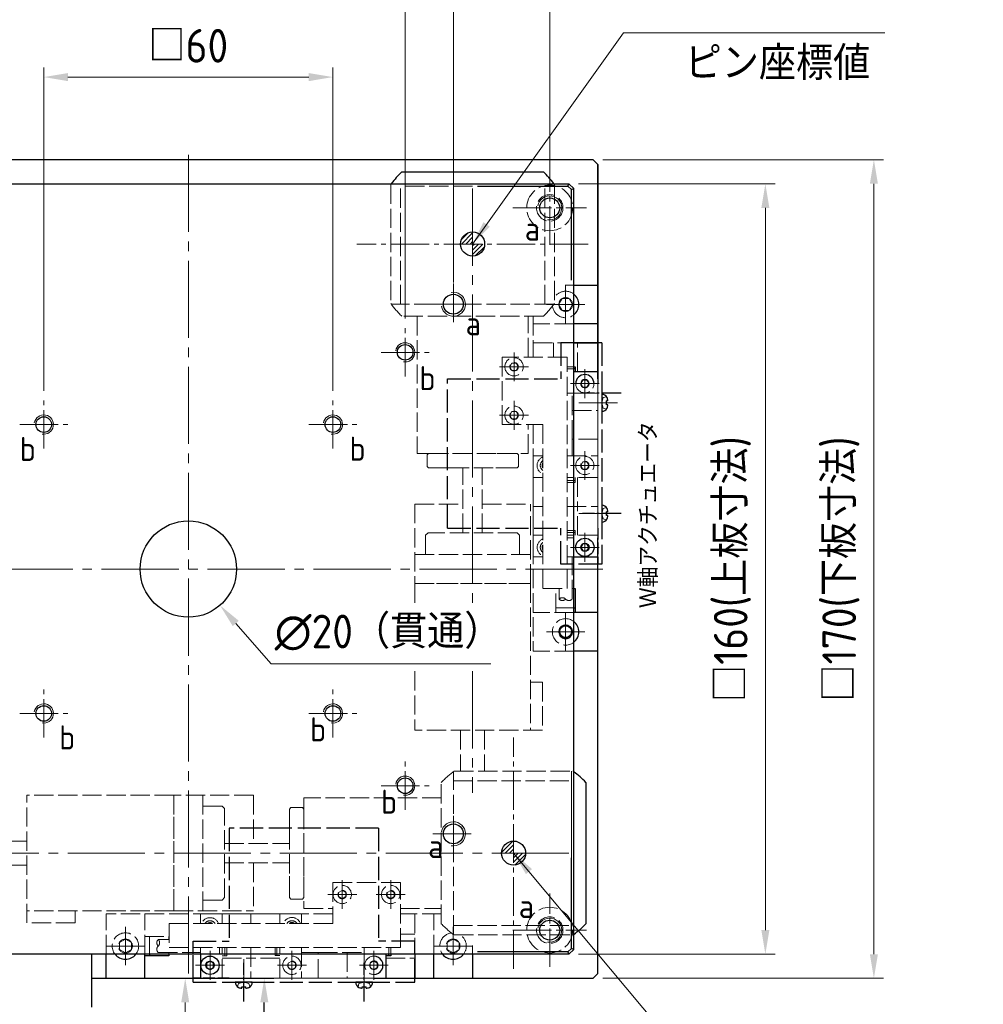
# Model space of a CAD drawing. Header units: millimetres. Extents: x 8786 to 9533, y 1955 to 2464.
# Tile 15 of 17: x 9074 to 9274, y 2140 to 2344. Entities that reach past the tile are written whole.
import ezdxf

# ---------------------------------------------------------------- set-up
doc = ezdxf.new("R2010")
doc.units = ezdxf.units.MM
doc.header["$LTSCALE"] = 0.8
for name, pattern in [('AM_ISO02W050', [7.5, 6, -1.5]), ('AM_ISO02W050x2', [3.75, 3, -0.75]), ('GEN3', [6.25, 5, -1.25]), ('GEN7', [13.75, 10, -1.25, 1.25, -1.25]), ('GEN7A', [6.875, 5, -0.625, 0.625, -0.625])]:
    doc.linetypes.add(name, pattern=pattern)
doc.layers.get('0').update_dxf_attribs({"lineweight": 30})
for name, color, linetype, lineweight in [('3', 6, 'GEN3', 15), ('5', 3, 'Continuous', 15), ('6', 2, 'Continuous', 15), ('7', 4, 'GEN7', 15), ('8', 1, 'Continuous', 15), ('AM_0', 7, 'Continuous', 30), ('AM_3', 6, 'AM_ISO02W050', 25)]:
    doc.layers.add(name, color=color, linetype=linetype, lineweight=lineweight)
doc.layers.add('7A', color=4, linetype='GEN7A')
doc.styles.add('ACISOTS', font='isocp.shx', dxfattribs={"height": 1, "bigfont": 'extfont.shx'})
doc.styles.get("Standard").update_dxf_attribs({"font": 'ISOCP.SHX', "bigfont": 'EXTFONT.SHX'})
doc.dimstyles.new('AM_ISO$0', dxfattribs={"dimtxt": 3.5, "dimasz": 2.5, "dimexe": 1, "dimexo": 1, "dimgap": 1.5, "dimtad": 1, "dimdsep": 46, "dimtxsty": 'STANDARD', "dimcen": 0, "dimclrd": 256, "dimclre": 256, "dimclrt": 2, "dimadec": 0, "dimazin": 2, "dimtp": 0.1, "dimtm": 0.1, "dimtfac": 0.71, "dimtdec": 3, "dimtmove": 0, "dimatfit": 3, "dimfxl": 1, "dimlwd": -1, "dimlwe": -1, "dimarcsym": 0})
doc.dimstyles.new('AM_ISO$3', dxfattribs={"dimtxt": 3.5, "dimasz": 2.5, "dimexe": 1, "dimexo": 1, "dimgap": 1.5, "dimtad": 1, "dimtoh": 1, "dimdsep": 46, "dimtxsty": 'STANDARD', "dimcen": 0, "dimclrd": 256, "dimclre": 256, "dimclrt": 2, "dimadec": 0, "dimazin": 2, "dimtp": 0.1, "dimtm": 0.1, "dimtfac": 0.71, "dimtdec": 3, "dimtofl": 0, "dimtmove": 0, "dimatfit": 0, "dimfxl": 1, "dimlwd": -1, "dimlwe": -1, "dimarcsym": 0})
doc.dimstyles.new('AM_ISO$7', dxfattribs={"dimtxt": 3.5, "dimasz": 2.5, "dimexe": 1, "dimexo": 1, "dimgap": 1.5, "dimtad": 1, "dimdsep": 46, "dimtxsty": 'STANDARD', "dimcen": 0, "dimclrd": 256, "dimclre": 256, "dimclrt": 2, "dimadec": 0, "dimazin": 2, "dimtp": 0.1, "dimtm": 0.1, "dimtfac": 0.71, "dimtmove": 0, "dimatfit": 3, "dimfxl": 1, "dimlwd": -1, "dimlwe": -1, "dimarcsym": 0})
doc.dimstyles.new('GEN-ISO$0', dxfattribs={"dimtxt": 3.2, "dimasz": 2.5, "dimexe": 1, "dimexo": 0.5, "dimgap": 1, "dimtad": 1, "dimdec": 3, "dimdsep": 46, "dimtxsty": 'STANDARD', "dimblk1": 'OPEN', "dimblk2": 'OPEN', "dimsah": 1, "dimcen": 0, "dimclrd": 256, "dimclre": 256, "dimclrt": 2, "dimadec": 0, "dimazin": 0, "dimtp": 0.1, "dimtm": 0.1, "dimtfac": 0.71, "dimtdec": 3, "dimtmove": 0, "dimatfit": 3, "dimldrblk": 'OPEN', "dimfxl": 1, "dimtzin": 0, "dimarcsym": 0})
pattern_1 = [(45, (6901.0961, 2328.4777), (-0.4490128, 0.4490128), [])]

# ---------------------------------------------------------------- blocks, each defined once
blk = doc.blocks.new('*D330')
at = {"layer": '5', "transparency": 16777216}
for p, q in [((9079.13, 2267.32), (9079.13, 2334.49)), ((9139.13, 2267.32), (9139.13, 2334.49)), ((9084.13, 2332.49), (9134.13, 2332.49))]:
    blk.add_line(p, q, dxfattribs=at)
for points in [[(9084.13, 2333.32), (9084.13, 2331.65), (9079.13, 2332.49)], [(9134.13, 2333.32), (9134.13, 2331.65), (9139.13, 2332.49)]]:
    blk.add_solid(points, dxfattribs=at)
at = {"layer": 'DEFPOINTS', "color": 0, "transparency": 16777216}
for p in [(9139.13, 2332.49), (9079.13, 2265.32), (9139.13, 2265.32)]:
    blk.add_point(p, dxfattribs=at)
at = {"layer": '5', "color": 2, "transparency": 16777216, "insert": (9109.13, 2338.99), "char_height": 7, "attachment_point": 5}
blk.add_mtext('□60', dxfattribs=at)
blk = doc.blocks.new('*D331')
at = {"layer": '5', "transparency": 16777216}
for p, q in [((9064.13, 2282.32), (9064.13, 2353.52)), ((9154.13, 2282.32), (9154.13, 2353.52)), ((9069.13, 2351.52), (9149.13, 2351.52))]:
    blk.add_line(p, q, dxfattribs=at)
for points in [[(9069.13, 2352.35), (9069.13, 2350.68), (9064.13, 2351.52)], [(9149.13, 2352.35), (9149.13, 2350.68), (9154.13, 2351.52)]]:
    blk.add_solid(points, dxfattribs=at)
at = {"layer": 'DEFPOINTS', "color": 0, "transparency": 16777216}
for p in [(9154.13, 2351.52), (9064.13, 2280.32), (9154.13, 2280.32)]:
    blk.add_point(p, dxfattribs=at)
at = {"layer": '5', "color": 2, "transparency": 16777216, "insert": (9109.13, 2358.02), "char_height": 7, "attachment_point": 5}
blk.add_mtext('□90', dxfattribs=at)
blk = doc.blocks.new('*D332')
at = {"layer": '5', "transparency": 16777216}
for p, q in [((9054.13, 2291.6), (9054.13, 2373.04)), ((9164.13, 2289.82), (9164.13, 2373.04)), ((9059.13, 2371.04), (9159.13, 2371.04))]:
    blk.add_line(p, q, dxfattribs=at)
for points in [[(9059.13, 2371.88), (9059.13, 2370.21), (9054.13, 2371.04)], [(9159.13, 2371.88), (9159.13, 2370.21), (9164.13, 2371.04)]]:
    blk.add_solid(points, dxfattribs=at)
at = {"layer": 'DEFPOINTS', "color": 0, "transparency": 16777216}
for p in [(9164.13, 2371.04), (9054.13, 2289.6), (9164.13, 2287.82)]:
    blk.add_point(p, dxfattribs=at)
at = {"layer": '5', "color": 2, "transparency": 16777216, "insert": (9109.13, 2377.54), "char_height": 7, "attachment_point": 5}
blk.add_mtext('□110', dxfattribs=at)
blk = doc.blocks.new('*D323')
at = {"layer": '5', "transparency": 16777216}
for p, q in [((9034.13, 2311.6), (9034.13, 2392.57)), ((9184.13, 2311.6), (9184.13, 2392.57)), ((9039.13, 2390.57), (9179.13, 2390.57))]:
    blk.add_line(p, q, dxfattribs=at)
for points in [[(9039.13, 2391.41), (9039.13, 2389.74), (9034.13, 2390.57)], [(9179.13, 2391.41), (9179.13, 2389.74), (9184.13, 2390.57)]]:
    blk.add_solid(points, dxfattribs=at)
at = {"layer": 'DEFPOINTS', "color": 0, "transparency": 16777216}
for p in [(9184.13, 2390.57), (9034.13, 2309.6), (9184.13, 2309.6)]:
    blk.add_point(p, dxfattribs=at)
at = {"layer": '5', "color": 2, "transparency": 16777216, "insert": (9109.13, 2397.07), "char_height": 7, "attachment_point": 5}
blk.add_mtext('□150', dxfattribs=at)
blk = doc.blocks.new('*D324')
at = {"layer": '5', "transparency": 16777216}
for p, q in [((9190.13, 2310.32), (9230.89, 2310.32)), ((9228.89, 2155.32), (9228.89, 2305.32)), ((9190.13, 2150.32), (9230.89, 2150.32))]:
    blk.add_line(p, q, dxfattribs=at)
for points in [[(9228.06, 2305.32), (9229.72, 2305.32), (9228.89, 2310.32)], [(9228.06, 2155.32), (9229.72, 2155.32), (9228.89, 2150.32)]]:
    blk.add_solid(points, dxfattribs=at)
at = {"layer": 'DEFPOINTS', "color": 0, "transparency": 16777216}
for p in [(9188.13, 2310.32), (9228.89, 2310.32), (9188.13, 2150.32)]:
    blk.add_point(p, dxfattribs=at)
at = {"layer": '5', "color": 2, "transparency": 16777216, "insert": (9222.04, 2230.32), "char_height": 7, "attachment_point": 5, "rotation": 90}
blk.add_mtext('□160(上板寸法)', dxfattribs=at)
blk = doc.blocks.new('*D333')
at = {"layer": '5', "transparency": 16777216}
for p, q in [((9195.13, 2315.32), (9253.41, 2315.32)), ((9251.41, 2150.32), (9251.41, 2310.32)), ((9195.13, 2145.32), (9253.41, 2145.32))]:
    blk.add_line(p, q, dxfattribs=at)
for points in [[(9250.58, 2310.32), (9252.25, 2310.32), (9251.41, 2315.32)], [(9250.58, 2150.32), (9252.25, 2150.32), (9251.41, 2145.32)]]:
    blk.add_solid(points, dxfattribs=at)
at = {"layer": 'DEFPOINTS', "color": 0, "transparency": 16777216}
for p in [(9193.13, 2315.32), (9251.41, 2315.32), (9193.13, 2145.32)]:
    blk.add_point(p, dxfattribs=at)
at = {"layer": '5', "color": 2, "transparency": 16777216, "insert": (9244.56, 2230.32), "char_height": 7, "attachment_point": 5, "rotation": 90}
blk.add_mtext('□170(下板寸法)', dxfattribs=at)
blk = doc.blocks.new('*D325')
at = {"layer": '5', "transparency": 16777216}
for p, q in [((9118.98, 2219.01), (9126.29, 2210.62)), ((9126.29, 2210.62), (9171.88, 2210.62))]:
    blk.add_line(p, q, dxfattribs=at)
blk.add_solid([(9119.61, 2219.56), (9118.35, 2218.46), (9115.7, 2222.78)], dxfattribs=at)
at = {"layer": 'DEFPOINTS', "color": 0, "transparency": 16777216}
for p in [(9102.56, 2237.86), (9115.7, 2222.78)]:
    blk.add_point(p, dxfattribs=at)
at = {"layer": '5', "color": 2, "transparency": 16777216, "insert": (9150.58, 2217.12), "char_height": 7, "attachment_point": 5}
blk.add_mtext('∅20（貫通）', dxfattribs=at)
blk = doc.blocks.new('*D329')
at = {"layer": '5', "lineweight": -2, "transparency": 16777216}
for p, q in [((9090.13, 2145.32), (9126.9, 2145.32)), ((9124.9, 2092.32), (9124.9, 2140.32)), ((9074.88, 2087.32), (9126.9, 2087.32))]:
    blk.add_line(p, q, dxfattribs=at)
at = {"layer": '5', "transparency": 16777216}
for points in [[(9124.07, 2140.32), (9125.74, 2140.32), (9124.9, 2145.32)], [(9124.07, 2092.32), (9125.74, 2092.32), (9124.9, 2087.32)]]:
    blk.add_solid(points, dxfattribs=at)
at = {"layer": 'DEFPOINTS', "color": 0, "transparency": 16777216}
for p in [(9089.13, 2145.32), (9124.9, 2145.32), (9073.88, 2087.32)]:
    blk.add_point(p, dxfattribs=at)
at = {"layer": '5', "color": 2, "transparency": 16777216, "insert": (9119.38, 2120.15), "char_height": 6.4, "attachment_point": 5, "rotation": 90}
blk.add_mtext('(58)', dxfattribs=at)
blk = doc.blocks.new('_OPEN')
at = {"color": 0, "linetype": 'ByBlock'}
for p, q in [((-1, 0.167), (0, 0)), ((0, 0), (-1, -0.167)), ((0, 0), (-1, 0))]:
    blk.add_line(p, q, dxfattribs=at)
blk = doc.blocks.new('A$C6C036B77')
for p, q in [((3.5, 3.25), (0, 3.25)), ((1.35, 2), (1.35, 2.25)), ((1.35, 2.25), (2.15, 2.25)), ((2.15, 2), (2.15, 2.25))]:
    blk.add_line(p, q)
for centre, radius, start, end in [((1.14, 3.18), 1.14, 176.4048, 245.0736), ((1.75, 5.63), 3.66, 252.6348, 263.7172), ((1.75, 5.63), 3.66, 276.2828, 287.3652), ((2.36, 3.18), 1.14, 294.9264, 3.5952)]:
    blk.add_arc(centre, radius, start, end)
at = {"layer": '3'}
for p, q in [((0.48, 2.25), (0.67, 2.96)), ((1.75, 3.25), (0.67, 2.96)), ((1.75, 3.25), (2.84, 2.96)), ((3.03, 2.25), (2.84, 2.96))]:
    blk.add_line(p, q, dxfattribs=at)
at = {"layer": '7'}
blk.add_line((1.75, 0), (1.75, 8.25), dxfattribs=at)
blk = doc.blocks.new('*D336')
at = {"layer": '5', "transparency": 16777216}
for p, q in [((9091.13, 2145.32), (9110.48, 2145.32)), ((9108.48, 2140.32), (9108.48, 2125.22)), ((9076.59, 2120.22), (9110.48, 2120.22))]:
    blk.add_line(p, q, dxfattribs=at)
for points in [[(9107.65, 2140.32), (9109.32, 2140.32), (9108.48, 2145.32)], [(9107.65, 2125.22), (9109.32, 2125.22), (9108.48, 2120.22)]]:
    blk.add_solid(points, dxfattribs=at)
at = {"layer": 'DEFPOINTS', "color": 0, "transparency": 16777216}
for p in [(9089.13, 2145.32), (9074.59, 2120.22), (9108.48, 2120.22)]:
    blk.add_point(p, dxfattribs=at)
at = {"layer": '5', "color": 2, "transparency": 16777216, "insert": (9101.98, 2132.77), "char_height": 7, "attachment_point": 5, "rotation": 90}
blk.add_mtext('25', dxfattribs=at)
blk = doc.blocks.new('A$C5DD9447F')
for p, q in [((0, 159), (1, 160)), ((0.5, 158.79), (1.21, 159.5)), ((1, 160), (159, 160)), ((1.21, 159.5), (1, 160)), ((1.21, 159.5), (20, 159.5)), ((140, 159.5), (158.79, 159.5)), ((158.79, 159.5), (159, 160)), ((158.79, 159.5), (159.5, 158.79)), ((160, 159), (159, 160)), ((159, 160), (160, 159)), ((0, 1), (0, 159)), ((0.5, 158.79), (0, 159)), ((0.5, 140), (0.5, 158.79)), ((159.5, 158.79), (160, 159)), ((159.5, 140), (159.5, 158.79)), ((160, 1), (160, 159)), ((0.5, 1.21), (0.5, 20)), ((159.5, 1.21), (159.5, 20)), ((0.5, 1.21), (0, 1)), ((0, 1), (1, 0)), ((0.5, 1.21), (1.21, 0.5)), ((1, 0), (1.21, 0.5)), ((159, 0), (1, 0)), ((20, 0.5), (1.21, 0.5)), ((158.79, 0.5), (140, 0.5)), ((159.5, 1.21), (158.79, 0.5)), ((158.79, 0.5), (159, 0)), ((160, 1), (159, 0)), ((160, 1), (159.5, 1.21))]:
    blk.add_line(p, q)
blk.add_circle((80, 80), 10)
blk = doc.blocks.new('17110901-200')
for p, q in [((6487.05, -7951.28), (6487.05, -7974.78)), ((6487.05, -7951.28), (6518.05, -7951.28)), ((6518.05, -7951.28), (6518.05, -7974.78)), ((6479.55, -7983.28), (6479.55, -7974.78)), ((6479.55, -7974.78), (6487.05, -7974.78)), ((6525.55, -7974.78), (6518.05, -7974.78)), ((6525.55, -7983.28), (6525.55, -7974.78)), ((6525.55, -7982.48), (6525.55, -7976.48)), ((6525.55, -7983.28), (6479.55, -7983.28))]:
    blk.add_line(p, q)
at = {"layer": '3'}
blk.add_line((6487.05, -7982.48), (6518.05, -7982.48), dxfattribs=at)
at = {"layer": '7A'}
for p, q in [((6490.05, -7987.28), (6490.05, -7979.28)), ((6515.05, -7987.28), (6515.05, -7979.28))]:
    blk.add_line(p, q, dxfattribs=at)
at = {"layer": 'AM_3', "linetype": 'AM_ISO02W050x2'}
for p, q in [((6487.05, -7982.48), (6479.55, -7982.48)), ((6518.05, -7982.48), (6525.55, -7982.48)), ((6525.55, -7983.28), (6525.55, -7982.48))]:
    blk.add_line(p, q, dxfattribs=at)

msp = doc.modelspace()

# ---------------------------------------------------------------- hatches: boundary and pattern name
at = {"layer": '8'}
h = msp.add_hatch(dxfattribs=at)
h.set_pattern_fill('ANSI31', color=256, scale=0.2, style=0)
h.set_pattern_definition(pattern_1)
h.paths.add_polyline_path([(9165.631, 2297.822), (9168.131, 2297.822), (9168.131, 2300.322, 0.4142135)])
h.paths.add_polyline_path([(9168.131, 2295.322, 0.4142135), (9170.631, 2297.822), (9168.131, 2297.822)])
h = msp.add_hatch(dxfattribs=at)
h.set_pattern_fill('ANSI31', color=256, scale=0.2, style=0)
h.set_pattern_definition(pattern_1)
h.paths.add_polyline_path([(9179.131, 2171.322), (9179.131, 2171.322), (9176.631, 2171.322), (9176.631, 2168.822, 0.4142136)])
h.paths.add_polyline_path([(9176.631, 2173.822, 0.4142136), (9174.131, 2171.322), (9174.131, 2171.322), (9176.631, 2171.322)])

# ---------------------------------------------------------------- linework, layer by layer
for p, q in [((9193.131, 2315.322), (9025.131, 2315.322)), ((9194.131, 2314.322), (9193.131, 2315.322)), ((9193.131, 2315.322), (9194.131, 2314.322)), ((9194.131, 2270.822), (9194.131, 2314.322)), ((9194.131, 2314.322), (9194.131, 2268.822)), ((9189.131, 2289.263), (9194.131, 2289.263)), ((9194.131, 2281.263), (9189.131, 2281.263)), ((9194.131, 2277.322), (9189.131, 2277.322)), ((9194.131, 2277.322), (9189.131, 2277.322)), ((9189.131, 2277.322), (9194.131, 2277.322)), ((9189.131, 2272.322), (9189.431, 2272.322)), ((9189.431, 2271.922), (9189.131, 2271.922)), ((9189.431, 2272.322), (9189.431, 2271.322)), ((9189.131, 2271.322), (9194.131, 2271.322)), ((9190.991, 2235.572), (9190.558, 2234.822)), ((9191.857, 2235.572), (9190.991, 2235.572)), ((9192.29, 2234.822), (9191.857, 2235.572)), ((9194.131, 2146.322), (9194.131, 2236.822)), ((9190.558, 2234.822), (9190.991, 2234.072)), ((9190.991, 2234.072), (9191.857, 2234.072)), ((9191.857, 2234.072), (9192.29, 2234.822)), ((9189.131, 2232.822), (9194.131, 2232.822)), ((9189.131, 2226.263), (9189.431, 2226.263)), ((9189.431, 2226.263), (9189.431, 2221.263)), ((9189.131, 2222.263), (9189.431, 2222.263)), ((9194.131, 2221.263), (9189.131, 2221.263)), ((9194.131, 2213.263), (9189.131, 2213.263)), ((9089.131, 2139.321), (9089.131, 2150.322)), ((9092.072, 2145.322), (9092.072, 2150.322)), ((9100.072, 2145.322), (9100.072, 2150.322)), ((9105.072, 2150.022), (9100.072, 2150.022)), ((9101.072, 2150.322), (9101.072, 2150.022)), ((9105.072, 2150.322), (9105.072, 2150.022)), ((9111.631, 2150.322), (9111.631, 2145.322)), ((9150.131, 2150.322), (9150.131, 2145.322)), ((9151.131, 2150.022), (9150.131, 2150.022)), ((9150.731, 2150.022), (9150.731, 2150.322)), ((9151.131, 2150.322), (9151.131, 2150.022)), ((9156.131, 2150.322), (9156.131, 2145.322)), ((9160.072, 2145.322), (9160.072, 2150.322)), ((9168.072, 2150.322), (9168.072, 2145.322)), ((9113.631, 2148.895), (9112.881, 2148.462)), ((9112.881, 2148.462), (9112.881, 2147.596)), ((9112.881, 2147.596), (9113.631, 2147.163)), ((9114.381, 2148.462), (9113.631, 2148.895)), ((9113.631, 2147.163), (9114.381, 2147.596)), ((9114.381, 2147.596), (9114.381, 2148.462)), ((9148.381, 2148.462), (9147.631, 2148.895)), ((9147.631, 2147.163), (9148.381, 2147.596)), ((9148.381, 2147.596), (9148.381, 2148.462)), ((9089.131, 2145.322), (9115.631, 2145.322)), ((9147.631, 2145.322), (9193.131, 2145.322)), ((9193.131, 2145.322), (9194.131, 2146.322))]:
    msp.add_line(p, q)
for points in [[(9153.434, 2312.822), (9182.828, 2312.822)], [(9191.631, 2186.019), (9191.631, 2156.625)]]:
    msp.add_lwpolyline(points)
for centre, radius in [((9184.131, 2305.322), 2.067), ((9168.131, 2297.822), 2.5), ((9164.131, 2285.322), 2.067), ((9154.131, 2275.322), 1.621), ((9079.131, 2260.322), 1.621), ((9139.131, 2260.322), 1.621), ((9191.424, 2234.822), 1.9), ((9191.424, 2234.822), 0.866), ((9079.131, 2200.322), 1.621), ((9139.131, 2200.322), 1.621), ((9154.131, 2185.322), 1.621), ((9164.131, 2175.322), 2.067), ((9176.631, 2171.322), 2.5), ((9184.131, 2155.322), 2.067), ((9113.631, 2148.029), 1.9), ((9113.631, 2148.029), 0.866)]:
    msp.add_circle(centre, radius)
for centre, radius, start, end in [((9168.131, 2297.822), 21, 134.41531, 143.47039), ((9168.131, 2297.822), 21, 36.52961, 45.58469), ((9187.431, 2285.263), 2.75, 308.18356, 51.81644), ((9191.424, 2268.822), 1.9, 0, 180), ((9191.424, 2268.822), 0.866, 0, 180), ((9187.431, 2217.263), 2.75, 308.18356, 51.81644), ((9176.631, 2171.322), 21, 44.41531, 53.47039), ((9176.631, 2171.322), 21, 306.52961, 315.58469), ((9096.072, 2152.022), 2.75, 218.18356, 321.81644), ((9147.631, 2148.029), 1.9, 269.99936, 90.00064), ((9164.072, 2152.022), 2.75, 218.18356, 321.81644), ((9147.631, 2148.029), 0.866, 269.9986, 90.0014)]:
    msp.add_arc(centre, radius, start, end)
at = {"layer": '3'}
for p, q in [((9151.131, 2310.15), (9151.131, 2285.493)), ((9183.131, 2309.822), (9153.131, 2309.822)), ((9153.131, 2285.322), (9153.131, 2309.822)), ((9183.131, 2285.322), (9183.131, 2309.822)), ((9185.131, 2310.15), (9185.131, 2285.493)), ((9187.308, 2289.263), (9189.131, 2289.263)), ((9186.709, 2286.513), (9185.988, 2285.263)), ((9188.153, 2286.513), (9186.709, 2286.513)), ((9188.874, 2285.263), (9188.153, 2286.513)), ((9185.005, 2285.322), (9151.256, 2285.322)), ((9185.988, 2285.263), (9186.709, 2284.013)), ((9188.153, 2284.013), (9188.874, 2285.263)), ((9156.631, 2282.822), (9156.631, 2254.322)), ((9179.631, 2274.322), (9179.631, 2282.822)), ((9180.731, 2282.822), (9180.731, 2274.322)), ((9186.709, 2284.013), (9188.153, 2284.013)), ((9189.131, 2281.263), (9180.731, 2281.263)), ((9180.731, 2277.322), (9189.131, 2277.322)), ((9180.731, 2277.322), (9180.731, 2274.322)), ((9184.931, 2277.322), (9184.931, 2274.322)), ((9189.931, 2271.322), (9189.931, 2277.322)), ((9187.731, 2274.322), (9174.231, 2274.322)), ((9174.231, 2274.322), (9174.231, 2260.322)), ((9187.731, 2226.263), (9187.731, 2274.322)), ((9176.298, 2273.072), (9175.865, 2272.322)), ((9175.865, 2272.322), (9176.298, 2271.572)), ((9177.164, 2273.072), (9176.298, 2273.072)), ((9177.597, 2272.322), (9177.164, 2273.072)), ((9177.164, 2271.572), (9177.597, 2272.322)), ((9187.731, 2272.322), (9189.131, 2272.322)), ((9189.131, 2271.922), (9187.731, 2271.922)), ((9176.298, 2271.572), (9177.164, 2271.572)), ((9190.991, 2269.572), (9190.558, 2268.822)), ((9190.558, 2268.822), (9190.991, 2268.072)), ((9191.857, 2269.572), (9190.991, 2269.572)), ((9190.991, 2268.072), (9191.857, 2268.072)), ((9192.29, 2268.822), (9191.857, 2269.572)), ((9191.857, 2268.072), (9192.29, 2268.822)), ((9194.131, 2236.822), (9194.131, 2268.822)), ((9187.731, 2266.822), (9194.131, 2266.822)), ((9188.781, 2257.263), (9188.781, 2266.822)), ((9176.298, 2263.013), (9175.865, 2262.263)), ((9175.865, 2262.263), (9176.298, 2261.513)), ((9177.164, 2263.013), (9176.298, 2263.013)), ((9177.597, 2262.263), (9177.164, 2263.013)), ((9177.164, 2261.513), (9177.597, 2262.263)), ((9188.781, 2263.263), (9194.131, 2263.263)), ((9174.231, 2260.322), (9182.731, 2260.322)), ((9176.298, 2261.513), (9177.164, 2261.513)), ((9179.631, 2254.322), (9179.631, 2260.322)), ((9180.731, 2260.322), (9180.731, 2213.263)), ((9182.731, 2260.322), (9182.731, 2226.263)), ((9194.131, 2257.263), (9188.774, 2257.263)), ((9188.774, 2257.263), (9188.774, 2253.822)), ((9156.631, 2254.322), (9163.131, 2254.322)), ((9158.981, 2254.322), (9158.681, 2254.022)), ((9158.681, 2254.022), (9158.681, 2251.622)), ((9158.981, 2254.322), (9177.381, 2254.322)), ((9173.131, 2254.322), (9179.631, 2254.322)), ((9177.381, 2254.322), (9177.681, 2254.022)), ((9177.681, 2254.022), (9177.681, 2251.622)), ((9180.724, 2253.822), (9182.731, 2253.822)), ((9180.724, 2243.322), (9180.724, 2253.822)), ((9187.731, 2253.822), (9194.124, 2253.822)), ((9158.681, 2251.622), (9158.981, 2251.322)), ((9177.681, 2251.622), (9177.381, 2251.322)), ((9182.731, 2252.146), (9182.544, 2251.822)), ((9182.544, 2251.822), (9182.731, 2251.498)), ((9190.558, 2251.822), (9190.991, 2252.572)), ((9190.991, 2251.072), (9190.558, 2251.822)), ((9190.991, 2252.572), (9191.857, 2252.572)), ((9191.857, 2252.572), (9192.29, 2251.822)), ((9192.29, 2251.822), (9191.857, 2251.072)), ((9159.931, 2251.322), (9158.931, 2251.322)), ((9177.381, 2251.322), (9158.981, 2251.322)), ((9162.431, 2251.322), (9159.931, 2251.322)), ((9163.431, 2251.322), (9162.431, 2251.322)), ((9166.131, 2237.822), (9166.131, 2251.322)), ((9170.131, 2237.822), (9170.131, 2251.322)), ((9173.931, 2251.322), (9172.931, 2251.322)), ((9177.431, 2251.322), (9176.431, 2251.322)), ((9191.857, 2251.072), (9190.991, 2251.072)), ((9182.731, 2249.322), (9180.724, 2249.322)), ((9194.124, 2249.322), (9187.731, 2249.322)), ((9189.424, 2248.722), (9187.731, 2248.722)), ((9187.731, 2248.322), (9189.424, 2248.322)), ((9189.424, 2248.322), (9189.424, 2249.322)), ((9189.924, 2249.322), (9189.924, 2243.322)), ((9156.131, 2243.822), (9156.131, 2227.322)), ((9156.131, 2243.822), (9166.131, 2243.822)), ((9170.131, 2243.822), (9180.131, 2243.822)), ((9180.131, 2227.322), (9180.131, 2243.822)), ((9180.724, 2243.322), (9182.731, 2243.322)), ((9180.731, 2243.322), (9182.731, 2243.322)), ((9180.731, 2243.322), (9180.731, 2232.822)), ((9187.731, 2243.322), (9194.124, 2243.322)), ((9187.731, 2243.322), (9194.131, 2243.322)), ((9189.931, 2237.322), (9189.931, 2243.322)), ((9158.881, 2237.822), (9158.381, 2237.322)), ((9158.381, 2237.322), (9158.381, 2233.322)), ((9177.381, 2237.822), (9158.881, 2237.822)), ((9177.381, 2237.822), (9177.881, 2237.322)), ((9177.881, 2237.322), (9177.881, 2233.322)), ((9182.731, 2237.322), (9180.731, 2237.322)), ((9187.731, 2238.322), (9189.431, 2238.322)), ((9189.431, 2237.922), (9187.731, 2237.922)), ((9194.131, 2237.322), (9187.731, 2237.322)), ((9189.431, 2238.322), (9189.431, 2237.322)), ((9182.572, 2234.822), (9182.731, 2235.097)), ((9189.131, 2236.822), (9187.731, 2236.822)), ((9156.131, 2233.322), (9180.131, 2233.322)), ((9182.731, 2234.546), (9182.572, 2234.822)), ((9180.731, 2232.822), (9182.731, 2232.822)), ((9187.731, 2232.822), (9189.131, 2232.822)), ((9188.781, 2224.071), (9188.781, 2232.822)), ((9156.131, 2227.322), (9156.131, 2222.937)), ((9180.131, 2227.322), (9156.131, 2227.322)), ((9179.631, 2227.322), (9156.631, 2227.322)), ((9180.131, 2227.322), (9180.131, 2196.822)), ((9182.731, 2226.263), (9187.731, 2226.263)), ((9185.431, 2221.263), (9185.431, 2226.263)), ((9185.431, 2226.263), (9186.081, 2226.263)), ((9186.081, 2226.263), (9186.081, 2224.071)), ((9188.781, 2226.263), (9189.131, 2226.263)), ((9189.131, 2221.263), (9180.731, 2221.263)), ((9185.431, 2222.263), (9189.131, 2222.263)), ((9186.709, 2218.513), (9185.988, 2217.263)), ((9185.988, 2217.263), (9186.709, 2216.013)), ((9188.153, 2218.513), (9186.709, 2218.513)), ((9188.874, 2217.263), (9188.153, 2218.513)), ((9188.153, 2216.013), (9188.874, 2217.263)), ((9186.709, 2216.013), (9188.153, 2216.013)), ((9189.131, 2213.263), (9180.731, 2213.263)), ((9156.131, 2209.075), (9156.131, 2196.822)), ((9182.631, 2206.822), (9180.131, 2206.822)), ((9182.631, 2206.822), (9182.631, 2196.822)), ((9182.631, 2196.822), (9156.131, 2196.822)), ((9165.631, 2196.822), (9165.631, 2188.322)), ((9170.631, 2196.822), (9170.631, 2188.322)), ((9164.131, 2154.447), (9164.131, 2188.196)), ((9164.302, 2188.322), (9188.96, 2188.322)), ((9188.631, 2188.322), (9188.631, 2154.088)), ((9164.131, 2186.322), (9188.631, 2186.322)), ((9188.631, 2156.322), (9188.631, 2186.322)), ((9075.631, 2156.822), (9075.631, 2183.322)), ((9106.131, 2183.322), (9075.631, 2183.322)), ((9106.131, 2159.322), (9106.131, 2183.322)), ((9122.631, 2183.322), (9106.131, 2183.322)), ((9106.131, 2159.822), (9106.131, 2182.822)), ((9112.131, 2183.322), (9112.131, 2159.322)), ((9122.631, 2183.322), (9122.631, 2173.322)), ((9161.631, 2182.822), (9133.131, 2182.822)), ((9133.131, 2182.822), (9133.131, 2176.322)), ((9116.131, 2181.072), (9112.131, 2181.072)), ((9116.631, 2180.572), (9116.131, 2181.072)), ((9116.631, 2162.072), (9116.631, 2180.572)), ((9130.431, 2180.772), (9130.131, 2180.472)), ((9130.131, 2179.522), (9130.131, 2180.522)), ((9130.131, 2162.072), (9130.131, 2180.472)), ((9132.831, 2180.772), (9130.431, 2180.772)), ((9133.131, 2180.472), (9132.831, 2180.772)), ((9133.131, 2180.472), (9133.131, 2162.072)), ((9130.131, 2177.022), (9130.131, 2179.522)), ((9130.131, 2176.022), (9130.131, 2177.022)), ((9075.631, 2173.822), (9065.631, 2173.822)), ((9116.631, 2173.322), (9130.131, 2173.322)), ((9075.631, 2168.822), (9065.631, 2168.822)), ((9116.631, 2169.322), (9130.131, 2169.322)), ((9122.631, 2169.322), (9122.631, 2159.322)), ((9130.131, 2165.522), (9130.131, 2166.522)), ((9133.131, 2166.322), (9133.131, 2159.822)), ((9153.131, 2165.222), (9139.131, 2165.222)), ((9139.131, 2165.222), (9139.131, 2156.722)), ((9141.072, 2163.588), (9140.322, 2163.155)), ((9141.822, 2163.155), (9141.072, 2163.588)), ((9151.131, 2163.588), (9150.381, 2163.155)), ((9151.881, 2163.155), (9151.131, 2163.588)), ((9153.131, 2151.722), (9153.131, 2165.222)), ((9116.131, 2161.572), (9112.131, 2161.572)), ((9116.631, 2162.072), (9116.131, 2161.572)), ((9130.131, 2162.022), (9130.131, 2163.022)), ((9130.431, 2161.772), (9130.131, 2162.072)), ((9132.831, 2161.772), (9130.431, 2161.772)), ((9133.131, 2162.072), (9132.831, 2161.772)), ((9140.322, 2163.155), (9140.322, 2162.289)), ((9140.322, 2162.289), (9141.072, 2161.856)), ((9141.072, 2161.856), (9141.822, 2162.289)), ((9141.822, 2162.289), (9141.822, 2163.155)), ((9150.381, 2163.155), (9150.381, 2162.289)), ((9150.381, 2162.289), (9151.131, 2161.856)), ((9151.131, 2161.856), (9151.881, 2162.289)), ((9151.881, 2162.289), (9151.881, 2163.155)), ((9133.131, 2159.822), (9139.131, 2159.822)), ((9153.131, 2159.822), (9161.631, 2159.822)), ((9106.131, 2159.322), (9075.631, 2159.322)), ((9085.631, 2156.822), (9085.631, 2159.322)), ((9139.131, 2158.722), (9092.072, 2158.722)), ((9092.072, 2150.322), (9092.072, 2158.722)), ((9100.072, 2150.322), (9100.072, 2158.722)), ((9106.131, 2159.322), (9122.631, 2159.322)), ((9111.631, 2158.722), (9111.631, 2156.722)), ((9122.131, 2158.722), (9111.631, 2158.722)), ((9116.131, 2156.722), (9116.131, 2158.722)), ((9122.131, 2158.729), (9122.131, 2156.722)), ((9122.131, 2158.729), (9132.631, 2158.729)), ((9122.131, 2158.722), (9122.131, 2156.722)), ((9128.131, 2156.722), (9128.131, 2158.729)), ((9132.631, 2158.729), (9132.631, 2156.722)), ((9161.631, 2158.722), (9153.131, 2158.722)), ((9156.131, 2158.722), (9153.131, 2158.722)), ((9156.131, 2158.722), (9156.131, 2150.322)), ((9160.072, 2150.322), (9160.072, 2158.722)), ((9085.631, 2156.822), (9075.631, 2156.822)), ((9139.131, 2156.722), (9105.131, 2156.722)), ((9105.131, 2156.722), (9105.131, 2151.722)), ((9113.356, 2156.722), (9113.631, 2156.881)), ((9113.631, 2156.881), (9113.906, 2156.722)), ((9130.631, 2156.909), (9130.307, 2156.722)), ((9130.955, 2156.722), (9130.631, 2156.909)), ((9164.131, 2156.322), (9188.631, 2156.322)), ((9096.072, 2153.465), (9094.822, 2152.743)), ((9097.322, 2152.743), (9096.072, 2153.465)), ((9100.072, 2154.022), (9105.072, 2154.022)), ((9101.072, 2154.022), (9101.072, 2150.322)), ((9105.131, 2153.372), (9102.881, 2153.372)), ((9105.072, 2154.022), (9105.072, 2153.372)), ((9156.131, 2154.522), (9153.131, 2154.522)), ((9164.072, 2153.465), (9162.822, 2152.743)), ((9165.322, 2152.743), (9164.072, 2153.465)), ((9164.302, 2154.322), (9188.96, 2154.322)), ((9094.822, 2152.743), (9094.822, 2151.3)), ((9094.822, 2151.3), (9096.072, 2150.578)), ((9096.072, 2150.578), (9097.322, 2151.3)), ((9097.322, 2151.3), (9097.322, 2152.743)), ((9105.131, 2151.722), (9153.131, 2151.722)), ((9111.631, 2151.722), (9111.631, 2150.322)), ((9115.631, 2150.322), (9115.631, 2151.722)), ((9116.131, 2145.322), (9116.131, 2151.722)), ((9116.731, 2150.022), (9116.731, 2151.722)), ((9117.131, 2151.722), (9117.131, 2150.022)), ((9122.131, 2151.722), (9122.131, 2145.329)), ((9122.131, 2151.722), (9122.131, 2145.322)), ((9127.131, 2151.722), (9127.131, 2150.029)), ((9127.531, 2150.029), (9127.531, 2151.722)), ((9128.131, 2145.329), (9128.131, 2151.722)), ((9132.631, 2151.722), (9132.631, 2145.329)), ((9145.631, 2151.722), (9145.631, 2145.322)), ((9150.731, 2150.322), (9150.731, 2151.722)), ((9151.131, 2151.722), (9151.131, 2150.322)), ((9162.822, 2152.743), (9162.822, 2151.3)), ((9162.822, 2151.3), (9164.072, 2150.578)), ((9164.072, 2150.578), (9165.322, 2151.3)), ((9165.322, 2151.3), (9165.322, 2152.743)), ((9168.072, 2152.145), (9168.072, 2150.322)), ((9102.881, 2150.672), (9111.631, 2150.672)), ((9105.072, 2150.672), (9105.072, 2150.322)), ((9117.131, 2150.022), (9116.131, 2150.022)), ((9116.131, 2149.522), (9122.131, 2149.522)), ((9128.131, 2149.529), (9122.131, 2149.529)), ((9127.131, 2150.029), (9128.131, 2150.029)), ((9136.072, 2150.679), (9132.631, 2150.679)), ((9136.072, 2145.322), (9136.072, 2150.679)), ((9136.072, 2150.672), (9145.631, 2150.672)), ((9142.072, 2150.672), (9142.072, 2145.322)), ((9150.131, 2149.522), (9156.131, 2149.522)), ((9129.881, 2148.462), (9130.631, 2148.895)), ((9129.881, 2147.596), (9129.881, 2148.462)), ((9130.631, 2147.163), (9129.881, 2147.596)), ((9130.631, 2148.895), (9131.381, 2148.462)), ((9131.381, 2147.596), (9130.631, 2147.163)), ((9131.381, 2148.462), (9131.381, 2147.596)), ((9147.631, 2148.895), (9146.881, 2148.462)), ((9146.881, 2148.462), (9146.881, 2147.596)), ((9146.881, 2147.596), (9147.631, 2147.163)), ((9115.631, 2145.322), (9147.631, 2145.322))]:
    msp.add_line(p, q, dxfattribs=at)
for points in [[(9182.828, 2282.822), (9153.434, 2282.822)], [(9161.631, 2156.625), (9161.631, 2186.019)]]:
    msp.add_lwpolyline(points, dxfattribs=at)
for centre, radius in [((9184.131, 2305.322), 4.75), ((9184.131, 2305.322), 2.75), ((9187.431, 2285.263), 1.443), ((9187.431, 2217.263), 1.443), ((9184.131, 2155.322), 4.75), ((9184.131, 2155.322), 2.75), ((9096.072, 2152.022), 1.443), ((9164.072, 2152.022), 1.443)]:
    msp.add_circle(centre, radius, dxfattribs=at)
at = {"layer": '3', "extrusion": (0, 0, -1)}
for centre, radius in [((-9176.731, 2272.322), 1.9), ((-9176.731, 2272.322), 0.866), ((-9176.731, 2262.263), 1.9), ((-9176.731, 2262.263), 0.866), ((-9191.424, 2251.822), 1.9), ((-9191.424, 2251.822), 0.866), ((-9141.072, 2162.722), 1.9), ((-9141.072, 2162.722), 0.866), ((-9151.131, 2162.722), 1.9), ((-9151.131, 2162.722), 0.866), ((-9130.631, 2148.029), 1.9), ((-9130.631, 2148.029), 0.866)]:
    msp.add_circle(centre, radius, dxfattribs=at)
at = {"layer": '3'}
for centre, radius, start, end in [((9168.131, 2297.822), 21, 143.47039, 144.04943), ((9168.131, 2297.822), 21, 35.95057, 36.52961), ((9187.431, 2285.263), 2.75, 51.81644, 146.75783), ((9168.131, 2297.822), 21, 215.95057, 225.58469), ((9168.131, 2297.822), 21, 314.41531, 324.04943), ((9187.431, 2285.263), 2.75, 187.11378, 308.18356), ((9191.424, 2268.822), 1.9, 180.00064, 359.99936), ((9191.424, 2268.822), 0.866, 180.0014, 359.9986), ((9183.41, 2251.822), 1.9, 110.93606, 249.06394), ((9183.424, 2251.822), 1.25, 123.66609, 236.33391), ((9183.41, 2251.822), 0.866, 141.6235, 218.3765), ((9183.438, 2234.822), 1.9, 111.8483, 248.1517), ((9183.431, 2234.822), 1.25, 124.05651, 235.94349), ((9183.438, 2234.822), 0.866, 144.73321, 215.26679), ((9186.756, 2223.452), 0.916, 42.38634, 137.44439), ((9186.756, 2223.452), 0.916, 42.38634, 137.44439), ((9186.756, 2224.691), 0.916, 222.55561, 317.61366), ((9186.756, 2224.691), 0.916, 222.55561, 317.61366), ((9188.106, 2224.691), 0.916, 222.38634, 317.44439), ((9187.431, 2217.263), 2.75, 51.81644, 308.18356), ((9176.631, 2171.322), 21, 125.95057, 135.58469), ((9176.631, 2171.322), 21, 53.47039, 54.04943), ((9113.631, 2156.015), 1.9, 21.8483, 158.1517), ((9130.631, 2156.043), 1.9, 20.93606, 159.06394), ((9113.631, 2156.022), 1.25, 34.05651, 145.94349), ((9113.631, 2156.015), 0.866, 54.73321, 125.26679), ((9130.631, 2156.029), 1.25, 33.66609, 146.33391), ((9130.631, 2156.043), 0.866, 51.6235, 128.3765), ((9176.631, 2171.322), 21, 224.41531, 234.04943), ((9096.072, 2152.022), 2.75, 321.81644, 218.18356), ((9103.501, 2152.697), 0.916, 132.55561, 227.61366), ((9103.501, 2152.697), 0.916, 132.55561, 227.61366), ((9102.261, 2152.697), 0.916, 312.38634, 47.44439), ((9102.261, 2152.697), 0.916, 312.38634, 47.44439), ((9164.072, 2152.022), 2.75, 97.11378, 218.18356), ((9164.072, 2152.022), 2.75, 321.81644, 56.75783), ((9176.631, 2171.322), 21, 305.95057, 306.52961), ((9103.501, 2151.347), 0.916, 132.38634, 227.44439), ((9147.631, 2148.029), 1.9, 90.00064, 269.99936), ((9147.631, 2148.029), 0.866, 90.0014, 269.9986)]:
    msp.add_arc(centre, radius, start, end, dxfattribs=at)
at = {"layer": '5'}
for centre, radius, start, end in [((9184.131, 2305.322), 2.5, 260, 170), ((9164.131, 2285.322), 2.5, 190, 100), ((9154.131, 2275.322), 2, 260, 170), ((9079.131, 2260.322), 2, 260, 170), ((9139.131, 2260.322), 2, 260, 170), ((9079.131, 2200.322), 2, 260, 170), ((9139.131, 2200.322), 2, 260, 170), ((9154.131, 2185.322), 2, 260, 170), ((9164.131, 2175.322), 2.5, 260, 170), ((9184.131, 2155.322), 2.5, 260, 170)]:
    msp.add_arc(centre, radius, start, end, dxfattribs=at)
at = {"layer": '7', "ltscale": 2}
for p, q in [((9109.131, 2316.322), (9109.131, 2144.322)), ((9168.131, 2309.322), (9168.131, 2222.937)), ((9195.131, 2230.322), (9023.131, 2230.322)), ((9168.131, 2209.075), (9168.131, 2183.822)), ((9188.131, 2171.322), (9062.631, 2171.322))]:
    msp.add_line(p, q, dxfattribs=at)
at = {"layer": '7'}
for p, q in [((9184.131, 2297.681), (9184.131, 2312.962)), ((9176.491, 2305.322), (9191.771, 2305.322)), ((9192.131, 2297.822), (9144.131, 2297.822)), ((9164.131, 2289.604), (9164.131, 2281.039)), ((9187.431, 2281.263), (9187.431, 2289.263)), ((9159.849, 2285.322), (9168.413, 2285.322)), ((9168.413, 2285.322), (9159.849, 2285.322)), ((9191.431, 2285.263), (9183.431, 2285.263)), ((9154.131, 2270.322), (9154.131, 2280.322)), ((9149.131, 2275.322), (9159.131, 2275.322)), ((9176.731, 2269.322), (9176.731, 2275.322)), ((9179.731, 2272.322), (9173.731, 2272.322)), ((9191.424, 2265.822), (9191.424, 2271.822)), ((9194.424, 2268.822), (9188.424, 2268.822)), ((9079.131, 2255.322), (9079.131, 2265.322)), ((9139.131, 2255.322), (9139.131, 2265.322)), ((9176.731, 2265.263), (9176.731, 2259.263)), ((9179.731, 2262.263), (9173.731, 2262.263)), ((9074.131, 2260.322), (9084.131, 2260.322)), ((9134.131, 2260.322), (9144.131, 2260.322)), ((9191.424, 2248.822), (9191.424, 2254.822)), ((9194.424, 2251.822), (9188.424, 2251.822)), ((9191.424, 2231.822), (9191.424, 2237.822)), ((9194.424, 2234.822), (9188.424, 2234.822)), ((9187.431, 2213.263), (9187.431, 2221.263)), ((9191.431, 2217.263), (9183.431, 2217.263)), ((9079.131, 2195.322), (9079.131, 2205.322)), ((9139.131, 2195.322), (9139.131, 2205.322)), ((9074.131, 2200.322), (9084.131, 2200.322)), ((9134.131, 2200.322), (9144.131, 2200.322)), ((9176.631, 2147.322), (9176.631, 2195.322)), ((9154.131, 2180.322), (9154.131, 2190.322)), ((9149.131, 2185.322), (9159.131, 2185.322)), ((9164.131, 2171.039), (9164.131, 2179.604)), ((9159.849, 2175.322), (9168.413, 2175.322)), ((9141.072, 2159.722), (9141.072, 2165.722)), ((9151.131, 2159.722), (9151.131, 2165.722)), ((9144.072, 2162.722), (9138.072, 2162.722)), ((9154.131, 2162.722), (9148.131, 2162.722)), ((9184.131, 2147.681), (9184.131, 2162.962)), ((9096.072, 2156.022), (9096.072, 2148.022)), ((9164.072, 2156.022), (9164.072, 2148.022)), ((9176.491, 2155.322), (9191.771, 2155.322)), ((9100.072, 2152.022), (9092.072, 2152.022)), ((9168.072, 2152.022), (9160.072, 2152.022)), ((9113.631, 2145.022), (9113.631, 2151.022)), ((9130.631, 2145.029), (9130.631, 2151.029)), ((9147.631, 2145.029), (9147.631, 2151.029)), ((9116.631, 2148.022), (9110.631, 2148.022)), ((9127.631, 2148.022), (9133.631, 2148.022)), ((9144.631, 2148.022), (9150.631, 2148.022))]:
    msp.add_line(p, q, dxfattribs=at)
at = {"layer": 'AM_0'}
msp.add_circle((9187.431, 2217.322), 1.229, dxfattribs=at)

# ---------------------------------------------------------------- block references
for name, p in [('A$C5DD9447F', (9029.131, 2150.322)), ('A$C6C036B77', (9118.879, 2141.269)), ('A$C6C036B77', (9143.879, 2141.269))]:
    msp.add_blockref(name, p)
at = {"rotation": 90}
for p in [(9198.184, 2263.07), (9198.184, 2240.07)]:
    msp.add_blockref('A$C6C036B77', p, dxfattribs=at)
at = {"layer": 'AM_3', "linetype": 'AM_ISO02W050x2', "rotation": 90}
msp.add_blockref('17110901-200', (1211.648, -4248.224), dxfattribs=at)
at = {"layer": 'AM_3', "linetype": 'AM_ISO02W050x2', "xscale": -1}
msp.add_blockref('17110901-200', (15635.677, 10127.805), dxfattribs=at)

# ---------------------------------------------------------------- texts
at = {"char_height": 5, "attachment_point": 1, "style": 'ACISOTS'}
for s, insert, width in [('{\\C2;a}', (9178.963, 2303.51), 12.79562), ('{\\C2;a}', (9166.675, 2283.867), 12.79562), ('{\\C2;b}', (9157.103, 2272.456), 12.79562), ('{\\C2;b}', (9074.15, 2257.755), 12.79562), ('{\\C2;b}', (9142.595, 2257.795), 12.79562), ('{\\C2;b}', (9082.333, 2197.838), 12.79562), ('{\\C2;b}', (9134.412, 2199.515), 12.79562), ('{\\C2;b}', (9149.137, 2184.491), 12.79562), ('{\\C2;a}', (9158.894, 2175.282), 12.79562), ('{\\C2;a}', (9177.705, 2162.821), 33.09234)]:
    msp.add_mtext(s, dxfattribs=dict(at, insert=insert, width=width))
at = {"layer": '5', "color": 2, "insert": (9250.651, 2331.887), "char_height": 7, "attachment_point": 9}
msp.add_mtext('ピン座標値', dxfattribs=at)
at = {"layer": '6'}
msp.add_text('Ｗ軸アクチュエータ', height=3.9191, rotation=90, dxfattribs=at).set_placement((9206.598, 2222.204))

# ---------------------------------------------------------------- dimensions: what is measured, and where the dimension line sits
at = {"layer": '5'}
for base, p1, p2, picture, middle in [((9184.131, 2390.574), (9034.131, 2309.604), (9184.131, 2309.604), '*D323', (9109.131, 2397.074)), ((9164.131, 2371.045), (9054.131, 2289.604), (9164.131, 2287.822), '*D332', (9109.131, 2377.545)), ((9154.131, 2351.515), (9064.131, 2280.322), (9154.131, 2280.322), '*D331', (9109.131, 2358.015)), ((9139.131, 2332.487), (9079.131, 2265.322), (9139.131, 2265.322), '*D330', (9109.131, 2338.987))]:
    dim = msp.add_linear_dim(base=base, p1=p1, p2=p2, dimstyle='AM_ISO$0', override={"dimscale": 2, "dimpost": '□<>'}, dxfattribs=at)
    dim.commit()
    dim.dimension.update_dxf_attribs({"geometry": picture, "text_midpoint": middle})
for base, p1, p2, text, picture, middle in [((9251.412, 2315.322), (9193.131, 2145.322), (9193.131, 2315.322), '<>(下板寸法)', '*D333', (9244.562, 2230.322)), ((9228.891, 2310.322), (9188.131, 2150.322), (9188.131, 2310.322), '<>(上板寸法)', '*D324', (9222.041, 2230.322))]:
    dim = msp.add_linear_dim(base=base, p1=p1, p2=p2, angle=90, text=text, dimstyle='AM_ISO$0', override={"dimscale": 2, "dimpost": '□<>'}, dxfattribs=at)
    dim.commit()
    dim.dimension.update_dxf_attribs({"geometry": picture, "text_midpoint": middle})
dim = msp.add_diameter_dim_2p(p1=(9102.563, 2237.862), p2=(9115.699, 2222.781), text='<>（貫通）', dimstyle='AM_ISO$3', override={"dimscale": 2}, dxfattribs=at)
dim.commit()
dim.dimension.update_dxf_attribs({"geometry": '*D325', "text_midpoint": (9150.585, 2210.616), "dimtype": 163})
dim = msp.add_linear_dim(base=(9124.904, 2145.322), p1=(9073.881, 2087.322), p2=(9089.131, 2145.322), angle=90, text='(<>)', dimstyle='GEN-ISO$0', override={"dimscale": 2, "dimdec": 0, "dimtp": 0.005, "dimtm": 0.005}, dxfattribs=at)
dim.commit()
dim.dimension.update_dxf_attribs({"geometry": '*D329', "text_midpoint": (9124.904, 2120.147), "dimtype": 160})
dim = msp.add_linear_dim(base=(9108.484, 2120.221), p1=(9089.131, 2145.322), p2=(9074.591, 2120.221), angle=90, dimstyle='AM_ISO$0', override={"dimscale": 2, "dimdec": 0}, dxfattribs=at)
dim.commit()
dim.dimension.update_dxf_attribs({"geometry": '*D336', "text_midpoint": (9101.983, 2132.771)})

# ---------------------------------------------------------------- leaders
at = {"layer": '5', "annotation_type": 0, "has_hookline": 1, "hookline_direction": 0}
for points, text_width in [([(9168.131, 2297.822), (9199.476, 2341.658), (9204.476, 2341.658)], 46.222), ([(9176.631, 2171.322), (9217.098, 2122.855), (9222.098, 2122.855)], 49.022)]:
    msp.add_leader(points, dimstyle='AM_ISO$7', override={"dimscale": 2, "dimgap": 1.5, "dimtad": 1}, dxfattribs=dict(at, text_width=text_width))

doc.saveas('drawing.dxf')
